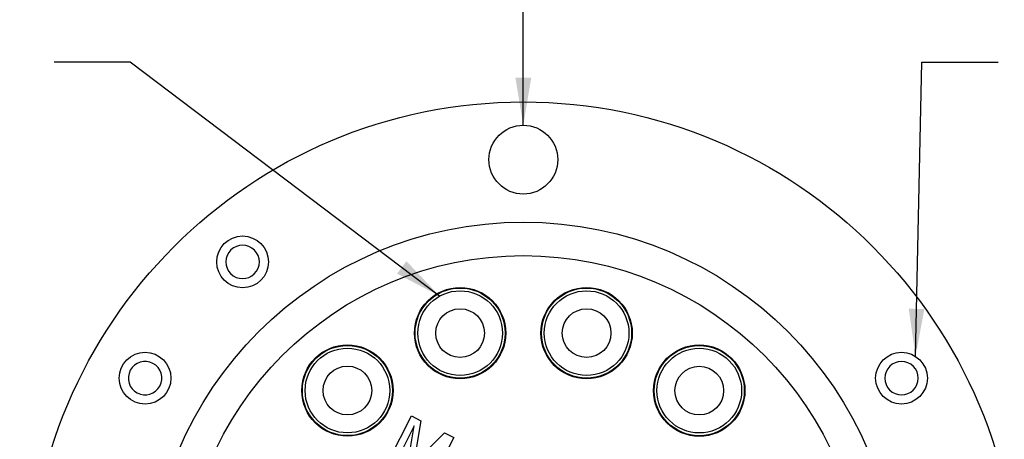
# Model space of a CAD drawing. Header units: inches. Extents: x 0.5 to 16.4, y 0.4 to 10.9.
# Tile 10 of 13: x 3.3 to 6.6, y 6.4 to 7.8. Entities that reach past the tile are written whole.
import ezdxf

# ---------------------------------------------------------------- set-up
doc = ezdxf.new("R2010")
doc.units = ezdxf.units.IN
doc.header["$MEASUREMENT"] = 0
doc.layers.add('DIMENSIONS', color=150, linetype='Continuous')
doc.layers.add('OBJECT', color=1, linetype='Continuous')
doc.styles.add('SLDTEXTSTYLE0', font='TXT', dxfattribs={"width": 0.75})
doc.dimstyles.new('SLDDIMSTYLE0', dxfattribs={"dimtxt": 0.137795, "dimasz": 0.156, "dimexe": 0, "dimexo": 0.0625, "dimgap": 0.034449, "dimtad": 0, "dimtih": 1, "dimtoh": 1, "dimdec": 3, "dimlfac": 0.5, "dimrnd": 1e-09, "dimzin": 12, "dimdsep": 46, "dimtxsty": 'SLDTEXTSTYLE0', "dimsah": 1, "dimcen": 0, "dimadec": 0, "dimazin": 3, "dimtfac": 1, "dimtdec": 3, "dimtofl": 0, "dimtmove": 0, "dimatfit": 3, "dimfxl": 0, "dimfrac": 2, "dimtolj": 1, "dimtzin": 12, "dimarcsym": 0})
doc.dimstyles.new('SLDDIMSTYLE1', dxfattribs={"dimtxt": 0.18, "dimasz": 0.156, "dimexe": 0, "dimexo": 0.0625, "dimgap": 0, "dimtad": 0, "dimtih": 1, "dimtoh": 1, "dimdec": 0, "dimrnd": 1e-09, "dimzin": 0, "dimdsep": 46, "dimtxsty": 'Standard', "dimsah": 1, "dimcen": 0.09, "dimadec": 0, "dimazin": 0, "dimtfac": 0.156, "dimtdec": 0, "dimtofl": 0, "dimtmove": 0, "dimatfit": 3, "dimfxl": 0, "dimfrac": 2, "dimtolj": 1, "dimtzin": 0, "dimarcsym": 0})

# ---------------------------------------------------------------- blocks, each defined once
blk = doc.blocks.new('_D')
at = {"layer": 'DIMENSIONS', "color": 150}
for p, q in [((4.9822, 7.4524), (4.9822, 8.5326)), ((4.9822, 8.5326), (5.2009, 8.5326))]:
    blk.add_line(p, q, dxfattribs=at)
blk.add_solid([(4.9822, 7.4524), (5.0082, 7.6084), (4.9562, 7.6084)], dxfattribs=at)
at = {"layer": 'DIMENSIONS', "color": 150, "attachment_point": 1, "style": 'SLDTEXTSTYLE0'}
for s, insert, char_height in [('2X EQUALLY SPACED', (5.4128, 8.8207), 0.137795), ('4-40 CLEARANCE HOLES', (5.2634, 8.6019), 0.137795), ('ON', (5.2984, 8.3832), 0.1378), ('%%c', (5.6448, 8.3811), 0.1378), ('1.435 [36.45] B.C.', (5.8527, 8.3832), 0.137795)]:
    blk.add_mtext(s, dxfattribs=dict(at, insert=insert, char_height=char_height))

msp = doc.modelspace()

# ---------------------------------------------------------------- linework, layer by layer
at = {"layer": 'OBJECT', "linetype": 'Continuous', "lineweight": 25}
for p, q in [((4.5414, 6.3536), (4.6148, 6.4977)), ((4.6148, 6.4977), (4.6454, 6.4821)), ((4.6454, 6.4821), (4.6261, 6.3646)), ((4.6239, 6.4652), (4.5617, 6.3432)), ((4.5999, 6.3237), (4.6239, 6.4652)), ((4.6405, 6.3594), (4.7231, 6.4425)), ((4.7231, 6.4425), (4.7534, 6.4271)), ((4.7534, 6.4271), (4.6799, 6.2829))]:
    msp.add_line(p, q, dxfattribs=at)
for centre, radius in [((4.9822, 5.9044), 1.6245), ((4.9822, 7.3394), 0.113), ((4.9822, 5.9044), 1.23), ((4.0598, 7.0037), 0.085), ((4.9822, 5.9044), 1.12), ((4.7746, 6.7698), 0.15), ((4.7746, 6.7698), 0.148), ((4.7746, 6.7698), 0.139), ((5.1901, 6.7698), 0.15), ((5.1901, 6.7698), 0.148), ((5.1901, 6.7698), 0.139), ((4.7746, 6.7698), 0.08), ((5.1901, 6.7698), 0.08), ((4.4043, 6.5813), 0.15), ((5.5603, 6.581), 0.15), ((3.7394, 6.6219), 0.085), ((4.4043, 6.5813), 0.148), ((4.4043, 6.5813), 0.139), ((5.5603, 6.581), 0.148), ((5.5603, 6.581), 0.139), ((6.2249, 6.6219), 0.085), ((4.4043, 6.5813), 0.08), ((5.5603, 6.581), 0.08)]:
    msp.add_circle(centre, radius, dxfattribs=at)
for centre, start, end in [((4.0598, 7.0037), 325.9131, 145.9131), ((4.0598, 7.0037), 145.9131, 325.9131), ((3.7394, 6.6219), 61.9246, 241.9246), ((3.7394, 6.6219), 241.9246, 61.9246), ((6.2249, 6.6219), 67.3986, 247.3986), ((6.2249, 6.6219), 247.3986, 67.3986)]:
    msp.add_arc(centre, 0.055, start, end, dxfattribs=at)

# ---------------------------------------------------------------- texts
at = {"layer": 'DIMENSIONS', "color": 150, "insert": (1.0393, 7.7308), "char_height": 0.137795, "attachment_point": 1, "style": 'SLDTEXTSTYLE0'}
msp.add_mtext('STATOR SOLDER TERMINALS', dxfattribs=at)

# ---------------------------------------------------------------- dimensions: what is measured, and where the dimension line sits
at = {"layer": 'DIMENSIONS', "color": 150}
dim = msp.add_diameter_dim_2p(p1=(4.9822, 7.2264), p2=(4.9822, 7.4524), text='2X EQUALLY SPACED\\P4-40 CLEARANCE HOLES\\PON %%c1.435 [36.45] B.C.', dimstyle='SLDDIMSTYLE0', dxfattribs=at)
dim.commit()
dim.dimension.update_dxf_attribs({"geometry": '_D', "text_midpoint": (6.3274, 8.5326), "dimtype": 163})

# ---------------------------------------------------------------- leaders
for points in [[(4.7072, 6.8915), (3.6908, 7.6593), (3.4408, 7.6593)], [(6.2709, 6.6934), (6.292, 7.6593), (6.542, 7.6593)]]:
    msp.add_leader(points, dimstyle='SLDDIMSTYLE1', dxfattribs=at)

doc.saveas('drawing.dxf')
